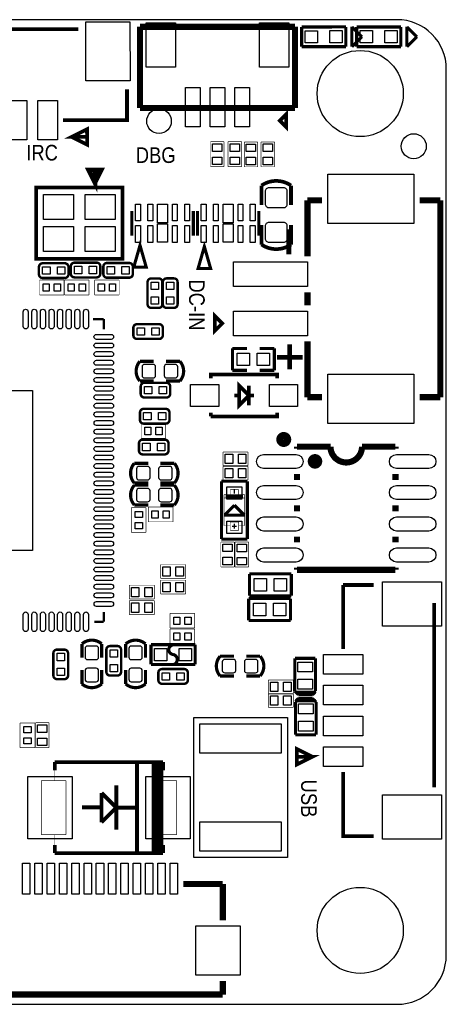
# Model space of a CAD drawing. Extents: x -20.5 to 20.5, y -20 to 20.
# Tile 3 of 3: x 3.2 to 20.5, y -20 to 20. Entities that reach past the tile are written whole.
import ezdxf

# ---------------------------------------------------------------- set-up
doc = ezdxf.new("R2010")
doc.units = 0
for name, color, linetype in [('BG_OUTLINE', 5, 'CONTINUOUS'), ('PG_SILKSCREEN_TOP', 254, 'CONTINUOUS'), ('PIN_TOP', 12, 'CONTINUOUS')]:
    doc.layers.add(name, color=color, linetype=linetype)

msp = doc.modelspace()

# ---------------------------------------------------------------- linework, layer by layer
at = {"layer": 'BG_OUTLINE'}
msp.add_lwpolyline([(20.5, -18), (20.5, 17.9999, 0.41422), (18.5, 19.9999), (-18.4999, 19.9999, 0.41422), (-20.4999, 17.9999), (-20.4999, -18, 0.414213), (-18.4999, -20), (18.5, -20, 0.414213), (20.5, -18)], format="xyb", dxfattribs=at)
at = {"layer": 'PG_SILKSCREEN_TOP'}
for points, const_width in [([(5.5463, 19.6166), (-0.7046, 19.6098)], 0.1524), ([(8.0517, 19.713), (8.0517, 16.4135)], 0.254), ([(14.3512, 19.713), (8.0517, 19.713)], 0.254), ([(14.3512, 19.713), (14.3512, 16.4132)], 0.254), ([(16.4184, 19.7059), (14.6199, 19.7049)], 0.127), ([(14.6199, 19.7049), (14.6204, 18.9022)], 0.127), ([(16.4189, 18.9032), (16.4184, 19.7059)], 0.127), ([(17.0688, 19.3049), (16.6621, 19.711)], 0.127), ([(16.6621, 19.711), (16.6627, 18.8983)], 0.127), ([(16.8554, 19.7053), (16.8554, 18.9027)], 0.127), ([(18.6538, 19.7053), (16.8554, 19.7053)], 0.127), ([(18.6538, 18.9027), (18.6538, 19.7053)], 0.127), ([(19.304, 19.304), (18.8976, 19.7104)], 0.127), ([(18.8976, 19.7104), (18.8976, 18.8976)], 0.127), ([(16.6627, 18.8983), (17.0688, 19.3049)], 0.127), ([(18.8976, 18.8976), (19.304, 19.304)], 0.127), ([(14.6204, 18.9022), (16.4189, 18.9032)], 0.127), ([(16.8554, 18.9027), (18.6538, 18.9027)], 0.127), ([(4.9255, 15.9151), (7.5239, 15.9179), (7.5225, 17.1676)], 0.1524), ([(14.3512, 16.4132), (8.0517, 16.4135)], 0.254), ([(13.991, 16.1511), (13.991, 15.6434), (13.737, 15.8974), (13.991, 16.1511)], 0.1524), ([(5.2754, 15.2393), (5.9006, 14.9276), (5.8999, 15.5524), (5.2754, 15.2393), (5.9002, 15.24)], 0.1524), ([(10.9173, 15.043), (11.4659, 15.043)], 0.0254), ([(10.9173, 14.0295), (10.9173, 15.043)], 0.0254), ([(11.4659, 15.043), (11.4659, 14.0295)], 0.0254), ([(11.6301, 15.042), (12.1787, 15.042)], 0.0254), ([(11.6301, 14.0285), (11.6301, 15.042)], 0.0254), ([(12.1787, 15.042), (12.1787, 14.0285)], 0.0254), ([(12.2877, 15.0356), (12.8363, 15.0356)], 0.0254), ([(12.2877, 14.0221), (12.2877, 15.0356)], 0.0254), ([(12.8363, 15.0356), (12.8363, 14.0221)], 0.0254), ([(12.9751, 15.0366), (13.5237, 15.0366)], 0.0254), ([(12.9751, 14.0231), (12.9751, 15.0366)], 0.0254), ([(13.5237, 15.0366), (13.5237, 14.0231)], 0.0254), ([(11.4659, 14.0295), (10.9173, 14.0295)], 0.0254), ([(12.1787, 14.0285), (11.6301, 14.0285)], 0.0254), ([(12.8363, 14.0221), (12.2877, 14.0221)], 0.0254), ([(13.5237, 14.0231), (12.9751, 14.0231)], 0.0254), ([(6.2201, 13.3906), (6.4716, 13.891), (5.9712, 13.891), (6.2201, 13.3906), (6.2201, 13.7894)], 0.2007), ([(5.2359, 10.2855), (3.8363, 10.2855), (3.8363, 13.1861), (7.3365, 13.1861), (7.3365, 10.2855), (5.2359, 10.2855)], 0.1524), ([(12.9896, 13.2639), (12.9896, 12.4663)], 0.1499), ([(14.8565, 12.6619), (14.8565, 10.3911)], 0.254), ([(14.8565, 12.6619), (15.4483, 12.6619)], 0.254), ([(19.4107, 12.6619), (20.2565, 12.6619)], 0.254), ([(20.2565, 12.6619), (20.2565, 4.6609)], 0.254), ([(7.7181, 12.2316), (7.7181, 11.2308)], 0.127), ([(10.2175, 12.2316), (10.2175, 11.2308)], 0.127), ([(10.3851, 12.2316), (10.3851, 11.2308)], 0.127), ([(12.8845, 12.2316), (12.8845, 11.2308)], 0.127), ([(12.9896, 10.8661), (12.9896, 11.6637)], 0.1499), ([(14.1, 11.48), (14.1, 10.47)], 0.2), ([(8.0518, 10.8331), (7.7978, 9.9441), (8.3058, 9.9441), (8.0518, 10.8331)], 0.127), ([(10.668, 10.7823), (10.414, 9.8933), (10.922, 9.8933), (10.668, 10.7823)], 0.127), ([(3.9684, 8.8201), (3.9684, 9.4191)], 0.0254), ([(3.9684, 9.4191), (4.9692, 9.4191)], 0.0254), ([(4.9692, 9.4191), (4.9692, 8.8201)], 0.0254), ([(4.9844, 9.4193), (5.9852, 9.4193)], 0.0254), ([(4.9844, 8.8199), (4.9844, 9.4193)], 0.0254), ([(5.9852, 9.4193), (5.9852, 8.8199)], 0.0254), ([(6.2042, 8.8205), (6.2042, 9.4199)], 0.0254), ([(6.2042, 9.4199), (7.205, 9.4199)], 0.0254), ([(7.205, 9.4199), (7.205, 8.8205)], 0.0254), ([(4.9692, 8.8201), (3.9684, 8.8201)], 0.0254), ([(5.9852, 8.8199), (4.9844, 8.8199)], 0.0254), ([(7.205, 8.8205), (6.2042, 8.8205)], 0.0254), ([(14.8565, 8.9306), (14.8565, 8.3922)], 0.254), ([(11.3919, 7.6606), (11.0922, 7.9604), (11.0922, 7.3609), (11.3919, 7.6606)], 0.1499), ([(6.5808, 7.8382), (6.1439, 7.8382)], 0.0991), ([(6.5808, 7.4191), (6.5808, 7.8382)], 0.0991), ([(14.135, 6.8047), (14.135, 5.7947)], 0.2), ([(14.8565, 6.9291), (14.8565, 4.6609)], 0.254), ([(11.8091, 6.6445), (12.406, 6.6445)], 0.127), ([(11.8091, 5.7555), (11.8091, 6.6445)], 0.127), ([(12.9089, 6.6445), (13.5109, 6.6445)], 0.127), ([(13.5109, 6.6445), (13.5109, 5.7555)], 0.127), ([(13.615, 6.2847), (14.665, 6.2847)], 0.2), ([(13.63, 5.43), (13.63, 5.5799), (10.93, 5.5799), (10.93, 5.43)], 0.1501), ([(12.406, 5.7555), (11.8091, 5.7555)], 0.127), ([(13.5109, 5.7555), (12.914, 5.7555)], 0.127), ([(8.0472, 5.3187), (8.6111, 5.3187)], 0.1295), ([(9.6728, 5.3187), (9.1089, 5.3187)], 0.1295), ([(12.4799, 4.73), (12.0801, 5.1301), (12.0801, 4.33), (12.4799, 4.73)], 0.1501), ([(12.4799, 5.1301), (12.4799, 4.33)], 0.1501), ([(11.8799, 4.73), (12.0801, 4.73)], 0.1501), ([(12.4799, 4.73), (12.68, 4.73)], 0.1501), ([(14.8565, 4.6609), (15.4483, 4.6609)], 0.254), ([(19.4107, 4.6609), (20.2565, 4.6609)], 0.254), ([(10.93, 3.8801), (13.63, 3.8801), (13.63, 4.03)], 0.1501), ([(10.93, 4.03), (10.93, 3.8801)], 0.1501), ([(8.0996, 2.9903), (8.0996, 3.5897)], 0.0254), ([(8.0996, 3.5897), (9.1004, 3.5897)], 0.0254), ([(9.1004, 3.5897), (9.1004, 2.9903)], 0.0254), ([(9.1004, 2.9903), (8.0996, 2.9903)], 0.0254), ([(11.43, 2.4333), (12.4435, 2.4333)], 0.0254), ([(11.43, 1.8847), (11.43, 2.4333)], 0.0254), ([(12.4435, 2.4333), (12.4435, 1.8847)], 0.0254), ([(14.4338, 2.6525), (14.4338, 2.5725)], 0.2499), ([(14.4338, 2.6525), (15.7937, 2.6525)], 0.2499), ([(17.0739, 2.6525), (18.4338, 2.6525)], 0.2499), ([(18.4338, 2.6525), (18.4338, 2.5725)], 0.2499), ([(12.4435, 1.8847), (11.43, 1.8847)], 0.0254), ([(11.43, 1.8542), (12.446, 1.8542)], 0.0254), ([(11.43, 1.2954), (11.43, 1.8542)], 0.0254), ([(12.446, 1.8542), (12.446, 1.2954)], 0.0254), ([(14.4338, 1.5423), (14.4338, 1.3025)], 0.2499), ([(18.4338, 1.5423), (18.4338, 1.3025)], 0.2499), ([(7.8216, 1.1745), (8.3855, 1.1745)], 0.1295), ([(9.4472, 1.1745), (8.8833, 1.1745)], 0.1295), ([(12.4129, 1.2522), (11.3614, 1.2522)], 0.127), ([(11.3614, 1.2522), (11.3614, -1.0999)], 0.127), ([(12.446, 1.2954), (11.43, 1.2954)], 0.0254), ([(12.4129, -1.0999), (12.4129, 1.2522)], 0.127), ([(11.717, 0.5613), (11.717, 0.9017)], 0.0254), ([(11.717, 0.9017), (12.0573, 0.9017)], 0.0254), ([(11.8872, 0.7391), (11.8872, 0.9372)], 0.0508), ([(12.0573, 0.9017), (12.0573, 0.5613)], 0.0254), ([(11.463, 0.5689), (11.463, 0.701)], 0.0254), ([(11.463, 0.701), (12.3113, 0.701)], 0.0254), ([(11.463, -0.5487), (11.463, 0.701)], 0.0254), ([(11.463, 0.701), (11.717, 0.701)], 0.0254), ([(12.3113, 0.5689), (11.463, 0.5689)], 0.0254), ([(11.5316, 0.635), (12.2428, 0.635)], 0.127), ([(12.0573, 0.5613), (11.717, 0.5613)], 0.0254), ([(12.3113, 0.701), (12.0573, 0.701)], 0.0254), ([(12.3113, 0.701), (12.3113, 0.5689)], 0.0254), ([(12.3113, -0.5487), (12.3113, 0.701)], 0.0254), ([(7.6997, -0.8296), (7.6997, 0.1714)], 0.0254), ([(7.6997, 0.1714), (8.2991, 0.1714)], 0.0254), ([(7.8216, 0.2855), (8.3855, 0.2855)], 0.1295), ([(8.2991, 0.1714), (8.2991, -0.8296)], 0.0254), ([(8.388, 0.1989), (9.3888, 0.1989)], 0.0254), ([(8.388, -0.4001), (8.388, 0.1989)], 0.0254), ([(9.4472, 0.2855), (8.8831, 0.2855)], 0.1295), ([(9.3888, 0.1989), (9.3888, -0.4001)], 0.0254), ([(11.8872, 0.2768), (11.4858, -0.1245)], 0.127), ([(12.2885, -0.1245), (11.8872, 0.2768)], 0.127), ([(14.4338, 0.2723), (14.4338, 0.0325)], 0.2499), ([(18.4338, 0.2723), (18.4338, 0.0325)], 0.2499), ([(9.3888, -0.4001), (8.388, -0.4001)], 0.0254), ([(11.4858, -0.1245), (12.2885, -0.1245)], 0.127), ([(11.717, -0.7493), (11.717, -0.409)], 0.0254), ([(11.717, -0.409), (12.0573, -0.409)], 0.0254), ([(12.0573, -0.409), (12.0573, -0.7493)], 0.0254), ([(11.717, -0.5487), (11.463, -0.5487)], 0.0254), ([(12.0573, -0.7493), (11.717, -0.7493)], 0.0254), ([(11.7881, -0.5792), (11.9862, -0.5792)], 0.0508), ([(11.8872, -0.6782), (11.8872, -0.4776)], 0.0508), ([(12.0573, -0.5487), (12.3113, -0.5487)], 0.0254), ([(8.2991, -0.8296), (7.6997, -0.8296)], 0.0254), ([(11.3614, -1.0999), (12.4129, -1.0999)], 0.127), ([(14.4338, -0.9977), (14.4338, -1.2375)], 0.2499), ([(18.4338, -0.9977), (18.4338, -1.2375)], 0.2499), ([(11.3375, -2.2298), (11.3375, -1.2164)], 0.0254), ([(11.3375, -1.2164), (11.8861, -1.2164)], 0.0254), ([(11.8861, -1.2164), (11.8861, -2.2298)], 0.0254), ([(11.9157, -1.222), (12.4643, -1.222)], 0.0254), ([(11.9157, -2.2355), (11.9157, -1.222)], 0.0254), ([(12.4643, -1.222), (12.4643, -2.2355)], 0.0254), ([(8.89, -2.1336), (9.906, -2.1336)], 0.0254), ([(8.89, -2.6924), (8.89, -2.1336)], 0.0254), ([(9.906, -2.1336), (9.906, -2.6924)], 0.0254), ([(11.8861, -2.2298), (11.3375, -2.2298)], 0.0254), ([(12.4643, -2.2355), (11.9157, -2.2355)], 0.0254), ([(14.4338, -2.2677), (14.4338, -2.3477)], 0.2499), ([(14.4338, -2.3477), (18.4338, -2.3477)], 0.2499), ([(18.4338, -2.2677), (18.4338, -2.3477)], 0.2499), ([(9.906, -2.6924), (8.89, -2.6924)], 0.0254), ([(8.89, -2.7686), (9.906, -2.7686)], 0.0254), ([(8.89, -3.3274), (8.89, -2.7686)], 0.0254), ([(9.906, -2.7686), (9.906, -3.3274)], 0.0254), ([(14.2009, -2.5155), (12.4991, -2.5155)], 0.127), ([(12.4991, -2.5155), (12.4991, -3.4045)], 0.127), ([(14.2009, -3.4045), (14.2009, -2.5155)], 0.127), ([(7.62, -2.9718), (8.636, -2.9718)], 0.0254), ([(7.62, -3.5306), (7.62, -2.9718)], 0.0254), ([(8.636, -2.9718), (8.636, -3.5306)], 0.0254), ([(17.553, -2.9668), (16.3033, -2.9668)], 0.1524), ([(16.3033, -2.9668), (16.3033, -5.5652)], 0.1524), ([(8.636, -3.5306), (7.62, -3.5306)], 0.0254), ([(7.62, -3.6068), (8.636, -3.6068)], 0.0254), ([(7.62, -4.1656), (7.62, -3.6068)], 0.0254), ([(8.636, -3.6068), (8.636, -4.1656)], 0.0254), ([(9.906, -3.3274), (8.89, -3.3274)], 0.0254), ([(12.4691, -3.5155), (12.4691, -4.4045)], 0.127), ([(14.1709, -3.5155), (12.4691, -3.5155)], 0.127), ([(12.4991, -3.4045), (14.2009, -3.4045)], 0.127), ([(14.1709, -4.4045), (14.1709, -3.5155)], 0.127), ([(20.0041, -11.1913), (20.0041, -3.6906)], 0.1524), ([(6.5808, -4.4605), (6.5808, -4.0617)], 0.0991), ([(8.636, -4.1656), (7.62, -4.1656)], 0.0254), ([(9.277, -4.7183), (9.277, -4.1189)], 0.0254), ([(9.277, -4.1189), (10.2778, -4.1189)], 0.0254), ([(10.2778, -4.1189), (10.2778, -4.7183)], 0.0254), ([(12.4691, -4.4045), (14.1709, -4.4045)], 0.127), ([(6.1922, -4.4605), (6.5808, -4.4605)], 0.0991), ([(10.2778, -4.7183), (9.277, -4.7183)], 0.0254), ([(9.277, -5.3533), (9.277, -4.7539)], 0.0254), ([(9.277, -4.7539), (10.2778, -4.7539)], 0.0254), ([(10.2778, -4.7539), (10.2778, -5.3533)], 0.0254), ([(5.6931, -5.3584), (5.6931, -5.9223)], 0.1295), ([(7.4711, -5.3584), (7.4711, -5.9223)], 0.1295), ([(10.2956, -5.3889), (8.4972, -5.3889)], 0.127), ([(8.4972, -5.3889), (8.4972, -6.1915)], 0.127), ([(10.2778, -5.3533), (9.277, -5.3533)], 0.0254), ([(10.2956, -6.1915), (10.2956, -5.3889)], 0.127), ([(14.3445, -7.2771), (14.3445, -5.9462)], 0.127), ([(14.3445, -5.9462), (15.1827, -5.9462)], 0.127), ([(14.3394, -7.3228), (14.3394, -5.9716)], 0.0254), ([(14.3394, -5.9716), (15.1878, -5.9716)], 0.0254), ([(15.1827, -5.9462), (15.1827, -7.2771)], 0.127), ([(15.1878, -5.9716), (15.1878, -7.3228)], 0.0254), ([(5.6931, -6.984), (5.6931, -6.4201)], 0.1295), ([(7.4711, -6.984), (7.4711, -6.4201)], 0.1295), ([(8.4972, -6.1915), (10.2956, -6.1915)], 0.127), ([(11.3072, -6.6613), (11.8711, -6.6613)], 0.1295), ([(12.9328, -6.6613), (12.3689, -6.6613)], 0.1295), ([(13.2675, -6.8301), (14.281, -6.8301)], 0.0254), ([(13.2675, -7.3787), (13.2675, -6.8301)], 0.0254), ([(14.281, -6.8301), (14.281, -7.3787)], 0.0254), ([(14.281, -7.3787), (13.2675, -7.3787)], 0.0254), ([(13.2675, -7.3889), (14.281, -7.3889)], 0.0254), ([(13.2675, -7.9375), (13.2675, -7.3889)], 0.0254), ([(14.281, -7.3889), (14.281, -7.9375)], 0.0254), ([(14.4842, -7.4168), (14.3445, -7.2771)], 0.127), ([(14.3699, -7.7191), (14.5096, -7.5794)], 0.127), ([(15.1395, -7.3228), (14.3877, -7.3228)], 0.127), ([(14.3877, -7.3228), (15.1649, -7.3228)], 0.127), ([(14.4893, -7.4219), (14.3877, -7.3228)], 0.127), ([(14.3877, -7.6734), (14.4893, -7.5743)], 0.127), ([(15.1878, -7.3228), (14.3394, -7.3228)], 0.0254), ([(15.043, -7.4168), (14.4842, -7.4168)], 0.127), ([(15.0633, -7.4219), (14.4893, -7.4219)], 0.127), ([(14.4893, -7.5743), (15.0633, -7.5743)], 0.127), ([(14.5096, -7.5794), (15.0684, -7.5794)], 0.127), ([(15.1827, -7.2771), (15.043, -7.4168)], 0.127), ([(15.1649, -7.3228), (15.0633, -7.4219)], 0.127), ([(15.0633, -7.5743), (15.1649, -7.6734)], 0.127), ([(15.0684, -7.5794), (15.2081, -7.7191)], 0.127), ([(15.1827, -7.2771), (15.1395, -7.3228)], 0.127), ([(14.281, -7.9375), (13.2675, -7.9375)], 0.0254), ([(14.3699, -7.7191), (14.4131, -7.6734)], 0.127), ([(14.3699, -9.05), (14.3699, -7.7191)], 0.127), ([(15.1649, -7.6734), (14.3877, -7.6734)], 0.127), ([(14.4131, -7.6734), (15.1649, -7.6734)], 0.127), ([(14.3648, -7.6734), (15.2132, -7.6734)], 0.0254), ([(14.3648, -9.0246), (14.3648, -7.6734)], 0.0254), ([(15.2081, -7.7191), (15.2081, -9.05)], 0.127), ([(15.2132, -7.6734), (15.2132, -9.0246)], 0.0254), ([(3.1803, -9.5704), (3.1803, -8.5696)], 0.0254), ([(3.1803, -8.5696), (3.7797, -8.5696)], 0.0254), ([(3.7797, -8.5696), (3.7797, -9.5704)], 0.0254), ([(3.8057, -8.562), (4.3543, -8.562)], 0.0254), ([(3.8057, -9.5755), (3.8057, -8.562)], 0.0254), ([(4.3543, -8.562), (4.3543, -9.5755)], 0.0254), ([(15.2081, -9.05), (14.3699, -9.05)], 0.127), ([(15.2132, -9.0246), (14.3648, -9.0246)], 0.0254), ([(3.7797, -9.5704), (3.1803, -9.5704)], 0.0254), ([(4.3543, -9.5755), (3.8057, -9.5755)], 0.0254), ([(15.0536, -9.9416), (14.4288, -9.6292), (14.4288, -10.254), (15.0536, -9.9416), (14.4288, -9.9416)], 0.1524), ([(4.5904, -10.1608), (8.9896, -10.1608)], 0.1549), ([(4.5904, -10.1608), (4.5904, -10.4962)], 0.1549), ([(4.5904, -10.1608), (8.9896, -10.1608)], 0.0254), ([(4.5904, -10.9102), (4.5904, -10.1608)], 0.0254), ([(7.933, -10.1558), (7.933, -13.8642)], 0.1549), ([(8.5401, -10.1609), (8.9896, -10.1608)], 0.0254), ([(8.5401, -13.8591), (8.5401, -10.1609)], 0.0254), ([(8.7662, -10.2344), (8.6137, -10.2345)], 0.1549), ([(8.6137, -10.2345), (8.6137, -13.7855)], 0.1549), ([(8.6137, -10.2345), (8.916, -10.2345)], 0.1549), ([(8.7661, -13.7855), (8.7662, -10.2344)], 0.1549), ([(8.916, -10.2345), (8.916, -13.7855)], 0.1549), ([(8.9896, -10.1608), (8.9896, -10.4962)], 0.1549), ([(8.9896, -10.1608), (8.9896, -10.9102)], 0.0254), ([(8.9896, -10.1608), (8.9896, -13.8592)], 0.0254), ([(16.3033, -10.5664), (16.3033, -13.1648), (17.553, -13.1648)], 0.1524), ([(4.0392, -10.9102), (5.0399, -10.9102)], 0.0254), ([(4.0392, -13.1098), (4.0392, -10.9102)], 0.0254), ([(5.0399, -10.9102), (5.0399, -13.1098)], 0.0254), ([(7.0897, -11.1108), (7.0897, -12.9092)], 0.1549), ([(8.5401, -10.9102), (9.5408, -10.9102)], 0.0254), ([(8.5401, -13.1098), (8.5401, -10.9102)], 0.0254), ([(9.5408, -10.9102), (9.5408, -13.1098)], 0.0254), ([(6.4903, -11.4106), (6.4903, -12.6094)], 0.1549), ([(6.4903, -11.4106), (7.0897, -12.01)], 0.1549), ([(5.6902, -11.9998), (6.4903, -11.9998)], 0.1549), ([(6.4903, -12.6094), (7.0897, -12.01)], 0.1549), ([(7.0897, -12.01), (7.8898, -12.01)], 0.1549), ([(5.0399, -13.1098), (4.0392, -13.1098)], 0.0254), ([(4.5904, -13.1098), (4.5904, -13.8592)], 0.0254), ([(9.5408, -13.1098), (8.5401, -13.1098)], 0.0254), ([(8.9896, -13.8592), (8.9896, -13.1098)], 0.0254), ([(4.5904, -13.8592), (4.5904, -13.5238)], 0.1549), ([(8.9896, -13.8592), (8.9896, -13.5238)], 0.1549), ([(8.9896, -13.8592), (4.5904, -13.8592)], 0.1549), ([(4.5904, -13.8592), (8.9896, -13.8592)], 0.0254), ([(8.9896, -13.8592), (8.5401, -13.8591)], 0.0254), ([(8.6137, -13.7855), (8.789, -13.7855)], 0.1549), ([(8.916, -13.7855), (8.7661, -13.7855)], 0.1549), ([(9.818, -15.112), (11.4182, -15.112)], 0.254), ([(11.4182, -16.5852), (11.4182, -15.112)], 0.254), ([(11.4182, -19.6053), (11.4182, -19.0465)], 0.254), ([(-12.0818, -19.6053), (11.4182, -19.6053)], 0.254)]:
    msp.add_lwpolyline(points, dxfattribs=dict(at, const_width=const_width))
for points, const_width in [([(14.1884, 12.4663), (14.1884, 13.2639, 0.312043), (12.9896, 13.2639)], 0.1499), ([(14.1884, 11.6637), (14.1884, 10.8661, -0.312047), (12.9896, 10.8661)], 0.1499), ([(4.0954, 9.5057), (4.9946, 9.5057, 0.414538), (5.1444, 9.6555), (5.1444, 9.9553, 0.41465), (4.9946, 10.1051), (4.0954, 10.1051, 0.414671), (3.9456, 9.9553), (3.9456, 9.6555, 0.414559), (4.0954, 9.5057)], 0.0991), ([(5.3908, 9.5311), (6.29, 9.5311, 0.414507), (6.4398, 9.6809), (6.4398, 9.9807, 0.414618), (6.29, 10.1305), (5.3908, 10.1305, 0.414702), (5.241, 9.9807), (5.241, 9.6809, 0.414564), (5.3908, 9.5311)], 0.0991), ([(6.7124, 9.5183), (7.6116, 9.5183, 0.414604), (7.7614, 9.6681), (7.7614, 9.9679, 0.414604), (7.6116, 10.1177), (6.7124, 10.1177, 0.414604), (6.5626, 9.9679), (6.5626, 9.6681, 0.414604), (6.7124, 9.5183)], 0.0991), ([(8.9597, 8.4404), (8.9597, 9.3396, 0.414604), (8.8099, 9.4894), (8.5101, 9.4894, 0.414604), (8.3603, 9.3396), (8.3603, 8.4404, 0.414604), (8.5101, 8.2906), (8.8099, 8.2906, 0.414604), (8.9597, 8.4404)], 0.0991), ([(9.5809, 8.4418), (9.5809, 9.341, 0.414533), (9.4311, 9.4908), (9.1313, 9.4908, 0.41467), (8.9815, 9.341), (8.9815, 8.4418, 0.414623), (9.1313, 8.292), (9.4311, 8.292, 0.414539), (9.5809, 8.4418)], 0.0991), ([(7.9304, 7.0303), (8.8296, 7.0303, 0.414566), (8.9794, 7.1801), (8.9794, 7.4799, 0.414695), (8.8296, 7.6297), (7.9304, 7.6297, 0.414617), (7.7806, 7.4799), (7.7806, 7.1801, 0.414514), (7.9304, 7.0303)], 0.0991), ([(8.6111, 6.1213), (8.0472, 6.1213, 0.378837), (8.0472, 5.3187)], 0.1295), ([(9.1089, 6.1213), (9.6728, 6.1213, -0.378817), (9.6728, 5.3187)], 0.1295), ([(8.2304, 4.6503), (9.1296, 4.6503, 0.414615), (9.2794, 4.8001), (9.2794, 5.0999, 0.41464), (9.1296, 5.2497), (8.2304, 5.2497, 0.41462), (8.0806, 5.0999), (8.0806, 4.8001, 0.414562), (8.2304, 4.6503)], 0.0991), ([(8.2004, 3.5903), (9.0996, 3.5903, 0.414617), (9.2494, 3.7401), (9.2494, 4.0399, 0.414815), (9.0996, 4.1897), (8.2004, 4.1897, 0.414591), (8.0506, 4.0399), (8.0506, 3.7401, 0.414494), (8.2004, 3.5903)], 0.0991), ([(14.0477, 2.9464, 0.999844), (13.7399, 2.9464, 1.000156), (14.0477, 2.9464)], 0.3), ([(8.1604, 2.3403), (9.0596, 2.3403, 0.414662), (9.2094, 2.4901), (9.2094, 2.7899, 0.414659), (9.0596, 2.9397), (8.1604, 2.9397, 0.414547), (8.0106, 2.7899), (8.0106, 2.4901, 0.41455), (8.1604, 2.3403)], 0.0991), ([(15.7937, 2.6525, 1.000797), (17.0739, 2.6525)], 0.2499), ([(8.3855, 1.9771), (7.8216, 1.9771, 0.378821), (7.8216, 1.1745)], 0.1295), ([(8.8833, 1.9771), (9.4472, 1.9771, -0.37884), (9.4472, 1.1745)], 0.1295), ([(15.3089, 2.0574, 0.999835), (15.0187, 2.0574, 1.000165), (15.3089, 2.0574)], 0.3), ([(8.3855, 1.0884), (7.8216, 1.0884, 0.379014), (7.8216, 0.2855)], 0.1295), ([(8.8831, 1.0884), (9.4472, 1.0884, -0.37887), (9.4472, 0.2855)], 0.1295), ([(6.4957, -5.9223), (6.4957, -5.3584, 0.378844), (5.6931, -5.3584)], 0.1295), ([(8.2737, -5.9223), (8.2737, -5.3584, 0.378858), (7.4711, -5.3584)], 0.1295), ([(4.5303, -5.7404), (4.5303, -6.6396, 0.414567), (4.6801, -6.7894), (4.9799, -6.7894, 0.414667), (5.1297, -6.6396), (5.1297, -5.7404, 0.414641), (4.9799, -5.5906), (4.6801, -5.5906, 0.414542), (4.5303, -5.7404)], 0.0991), ([(6.6837, -5.5946), (6.6837, -6.4938, 0.41446), (6.8335, -6.6434), (7.1333, -6.6434, 0.414472), (7.2831, -6.4938), (7.2831, -5.5946, 0.414644), (7.1333, -5.4448), (6.8335, -5.4448, 0.414632), (6.6837, -5.5946)], 0.0991), ([(9.4066, -5.399, 0.922643), (9.3964, -5.7877)], 0.127), ([(9.3964, -5.7877, -0.826394), (9.3964, -6.2017)], 0.127), ([(11.8711, -5.8587), (11.3072, -5.8587, 0.378843), (11.3072, -6.6613)], 0.1295), ([(12.3689, -5.8587), (12.9328, -5.8587, -0.378818), (12.9328, -6.6613)], 0.1295), ([(6.4957, -6.4201), (6.4957, -6.984, -0.378817), (5.6931, -6.984)], 0.1295), ([(8.2737, -6.4201), (8.2737, -6.984, -0.378801), (7.4711, -6.984)], 0.1295), ([(9.846, -6.3795), (8.9468, -6.3795, 0.414583), (8.797, -6.5293), (8.797, -6.8291, 0.414726), (8.9468, -6.9789), (9.846, -6.9789, 0.414469), (9.9956, -6.8291), (9.9958, -6.5293, 0.414483), (9.846, -6.3795)], 0.0991)]:
    msp.add_lwpolyline(points, format="xyb", dxfattribs=dict(at, const_width=const_width))
msp.add_lwpolyline([(10.235, -8.3452), (14.045, -8.3452), (14.045, -14.0348), (10.235, -14.0348), (10.235, -8.3452)], dxfattribs=at)
at = {"layer": 'PIN_TOP'}
for points in [[(7.64535, 19.91732), (7.64795, 17.51703), (5.84705, 17.51508), (5.84445, 19.91538)], [(9.49985, 19.87685), (9.49985, 18.07595), (8.30095, 18.07595), (8.30095, 19.87685)], [(14.10225, 19.87685), (14.10225, 18.07595), (12.90335, 18.07595), (12.90335, 19.87685)], [(14.76895, 19.05335), (14.76865, 19.55375), (15.26905, 19.55405), (15.26935, 19.05365)], [(15.76975, 19.05395), (15.76945, 19.55435), (16.26985, 19.55465), (16.27015, 19.05425)], [(17.004, 19.0538), (17.004, 19.5542), (17.5044, 19.5542), (17.5044, 19.0538)], [(18.0048, 19.0538), (18.0048, 19.5542), (18.5052, 19.5542), (18.5052, 19.0538)], [(10.5005, 17.2517), (10.5005, 15.6515), (9.9011, 15.6515), (9.9011, 17.2517)], [(11.5013, 17.2517), (11.5013, 15.6515), (10.9019, 15.6515), (10.9019, 17.2517)], [(12.5021, 17.2517), (12.5021, 15.6515), (11.9027, 15.6515), (11.9027, 17.2517)], [(3.44758, 16.71363), (3.44932, 15.11343), (2.64922, 15.11257), (2.64748, 16.71277)], [(4.69978, 16.71503), (4.70152, 15.11483), (3.90142, 15.11397), (3.89968, 16.71417)], [(11.3821, 14.6518), (11.0011, 14.6518), (11.0011, 14.9566), (11.3821, 14.9566)], [(12.0949, 14.6508), (11.7139, 14.6508), (11.7139, 14.9556), (12.0949, 14.9556)], [(12.7525, 14.6444), (12.3715, 14.6444), (12.3715, 14.9492), (12.7525, 14.9492)], [(13.4399, 14.6454), (13.0589, 14.6454), (13.0589, 14.9502), (13.4399, 14.9502)], [(11.3821, 14.1134), (11.0011, 14.1134), (11.0011, 14.4182), (11.3821, 14.4182)], [(12.0949, 14.1124), (11.7139, 14.1124), (11.7139, 14.4172), (12.0949, 14.4172)], [(12.7525, 14.106), (12.3715, 14.106), (12.3715, 14.4108), (12.7525, 14.4108)], [(13.4399, 14.107), (13.0589, 14.107), (13.0589, 14.4118), (13.4399, 14.4118)], [(15.6794, 11.7259), (15.6794, 13.7249), (19.1795, 13.7249), (19.1795, 11.7259)], [(5.3451, 12.894), (5.3451, 11.878), (4.1259, 11.878), (4.1259, 12.894)], [(7.0469, 12.894), (7.0469, 11.878), (5.8277, 11.878), (5.8277, 12.894)], [(7.8666, 11.8277), (7.8666, 12.5084), (8.0673, 12.5084), (8.0673, 11.8277)], [(8.367, 11.8277), (8.367, 12.5084), (8.5677, 12.5084), (8.5677, 11.8277)], [(8.7671, 11.7527), (8.7671, 12.502), (9.1684, 12.502), (9.1684, 11.7527)], [(9.3678, 11.8277), (9.3678, 12.5084), (9.5685, 12.5084), (9.5685, 11.8277)], [(9.8682, 11.8277), (9.8682, 12.5084), (10.0689, 12.5084), (10.0689, 11.8277)], [(10.5336, 11.8277), (10.5336, 12.5084), (10.7343, 12.5084), (10.7343, 11.8277)], [(11.034, 11.8277), (11.034, 12.5084), (11.2347, 12.5084), (11.2347, 11.8277)], [(11.4341, 11.7527), (11.4341, 12.502), (11.8354, 12.502), (11.8354, 11.7527)], [(12.0348, 11.8277), (12.0348, 12.5084), (12.2355, 12.5084), (12.2355, 11.8277)], [(12.5352, 11.8277), (12.5352, 12.5084), (12.7359, 12.5084), (12.7359, 11.8277)], [(7.8666, 10.9539), (7.8666, 11.6346), (8.0673, 11.6346), (8.0673, 10.9539)], [(8.367, 10.9539), (8.367, 11.6346), (8.5677, 11.6346), (8.5677, 10.9539)], [(8.7671, 10.9603), (8.7671, 11.7096), (9.1684, 11.7096), (9.1684, 10.9603)], [(9.3678, 10.9539), (9.3678, 11.6346), (9.5685, 11.6346), (9.5685, 10.9539)], [(9.8682, 10.9539), (9.8682, 11.6346), (10.0689, 11.6346), (10.0689, 10.9539)], [(10.5336, 10.9539), (10.5336, 11.6346), (10.7343, 11.6346), (10.7343, 10.9539)], [(11.034, 10.9539), (11.034, 11.6346), (11.2347, 11.6346), (11.2347, 10.9539)], [(11.4341, 10.9603), (11.4341, 11.7096), (11.8354, 11.7096), (11.8354, 10.9603)], [(12.0348, 10.9539), (12.0348, 11.6346), (12.2355, 11.6346), (12.2355, 10.9539)], [(12.5352, 10.9539), (12.5352, 11.6346), (12.7359, 11.6346), (12.7359, 10.9539)], [(5.3451, 11.5936), (5.3451, 10.5776), (4.1259, 10.5776), (4.1259, 11.5936)], [(7.0469, 11.5936), (7.0469, 10.5776), (5.8277, 10.5776), (5.8277, 11.5936)], [(11.8554, 9.1618), (11.8554, 10.1626), (14.8551, 10.1626), (14.8551, 9.1618)], [(4.0954, 9.6555), (4.0954, 9.9552), (4.3951, 9.9552), (4.3951, 9.6555)], [(4.6948, 9.6555), (4.6948, 9.9552), (4.9945, 9.9552), (4.9945, 9.6555)], [(5.3908, 9.6809), (5.3908, 9.9806), (5.6905, 9.9806), (5.6905, 9.6809)], [(5.9902, 9.6809), (5.9902, 9.9806), (6.2899, 9.9806), (6.2899, 9.6809)], [(6.7124, 9.6681), (6.7124, 9.9678), (7.0121, 9.9678), (7.0121, 9.6681)], [(7.3118, 9.6681), (7.3118, 9.9678), (7.6115, 9.9678), (7.6115, 9.6681)], [(4.36715, 9.26945), (4.36715, 8.96975), (4.11825, 8.96975), (4.11825, 9.26945)], [(4.81935, 9.26945), (4.81935, 8.96975), (4.57045, 8.96975), (4.57045, 9.26945)], [(5.1342, 8.9697), (5.1342, 9.2694), (5.3831, 9.2694), (5.3831, 8.9697)], [(5.5864, 8.9697), (5.5864, 9.2694), (5.8353, 9.2694), (5.8353, 8.9697)], [(6.60295, 9.27005), (6.60295, 8.97035), (6.35405, 8.97035), (6.35405, 9.27005)], [(7.05515, 9.27005), (7.05515, 8.97035), (6.80625, 8.97035), (6.80625, 9.27005)], [(8.80985, 9.03985), (8.51015, 9.03985), (8.51015, 9.33955), (8.80985, 9.33955)], [(9.43105, 9.04125), (9.13135, 9.04125), (9.13135, 9.34095), (9.43105, 9.34095)], [(8.80985, 8.44045), (8.51015, 8.44045), (8.51015, 8.74015), (8.80985, 8.74015)], [(9.43105, 8.44185), (9.13135, 8.44185), (9.13135, 8.74155), (9.43105, 8.74155)], [(11.8554, 7.1602), (11.8554, 8.161), (14.8551, 8.161), (14.8551, 7.1602)], [(7.9304, 7.1801), (7.9304, 7.4798), (8.2301, 7.4798), (8.2301, 7.1801)], [(8.5298, 7.1801), (8.5298, 7.4798), (8.8295, 7.4798), (8.8295, 7.1801)], [(11.9996, 5.946), (11.9996, 6.454), (12.5076, 6.454), (12.5076, 5.946)], [(12.8124, 5.946), (12.8124, 6.454), (13.3204, 6.454), (13.3204, 5.946)], [(15.6794, 3.5979), (15.6794, 5.5969), (19.1795, 5.5969), (19.1795, 3.5979)], [(3.68145, -1.56115), (-2.81845, -1.56115), (-2.81845, 4.93875), (3.68145, 4.93875)], [(8.2304, 4.8001), (8.2304, 5.0998), (8.5301, 5.0998), (8.5301, 4.8001)], [(8.8298, 4.8001), (8.8298, 5.0998), (9.1295, 5.0998), (9.1295, 4.8001)], [(10.1086, 4.2855), (10.1086, 5.1745), (11.2516, 5.1745), (11.2516, 4.2855)], [(13.3084, 4.2855), (13.3084, 5.1745), (14.4514, 5.1745), (14.4514, 4.2855)], [(8.2004, 3.7401), (8.2004, 4.0398), (8.5001, 4.0398), (8.5001, 3.7401)], [(8.7998, 3.7401), (8.7998, 4.0398), (9.0995, 4.0398), (9.0995, 3.7401)], [(8.49835, 3.43985), (8.49835, 3.14015), (8.24945, 3.14015), (8.24945, 3.43985)], [(8.95055, 3.43985), (8.95055, 3.14015), (8.70165, 3.14015), (8.70165, 3.43985)], [(8.1604, 2.4901), (8.1604, 2.7898), (8.4601, 2.7898), (8.4601, 2.4901)], [(8.7598, 2.4901), (8.7598, 2.7898), (9.0595, 2.7898), (9.0595, 2.4901)], [(11.8212, 2.3495), (11.8212, 1.9685), (11.5164, 1.9685), (11.5164, 2.3495)], [(12.3596, 2.3495), (12.3596, 1.9685), (12.0548, 1.9685), (12.0548, 2.3495)], [(11.5164, 1.3843), (11.5164, 1.7653), (11.8212, 1.7653), (11.8212, 1.3843)], [(12.0548, 1.3843), (12.0548, 1.7653), (12.3596, 1.7653), (12.3596, 1.3843)], [(12.1869, 0.527), (11.5875, 0.527), (11.5875, 1.0274), (12.1869, 1.0274)], [(7.84955, 0.02135), (8.14925, 0.02135), (8.14925, -0.22755), (7.84955, -0.22755)], [(8.5378, -0.2505), (8.5378, 0.0492), (8.7867, 0.0492), (8.7867, -0.2505)], [(8.99, -0.2505), (8.99, 0.0492), (9.2389, 0.0492), (9.2389, -0.2505)], [(12.1869, -0.875), (11.5875, -0.875), (11.5875, -0.3746), (12.1869, -0.3746)], [(7.84955, -0.43085), (8.14925, -0.43085), (8.14925, -0.67975), (7.84955, -0.67975)], [(11.4213, -1.3002), (11.8023, -1.3002), (11.8023, -1.605), (11.4213, -1.605)], [(12.3805, -1.6132), (11.9995, -1.6132), (11.9995, -1.3084), (12.3805, -1.3084)], [(11.4213, -1.8386), (11.8023, -1.8386), (11.8023, -2.1434), (11.4213, -2.1434)], [(12.3805, -2.1516), (11.9995, -2.1516), (11.9995, -1.8468), (12.3805, -1.8468)], [(8.9764, -2.6035), (8.9764, -2.2225), (9.2812, -2.2225), (9.2812, -2.6035)], [(9.5148, -2.6035), (9.5148, -2.2225), (9.8196, -2.2225), (9.8196, -2.6035)], [(12.6896, -3.214), (12.6896, -2.706), (13.1976, -2.706), (13.1976, -3.214)], [(13.5024, -3.214), (13.5024, -2.706), (14.0104, -2.706), (14.0104, -3.214)], [(7.7064, -3.4417), (7.7064, -3.0607), (8.0112, -3.0607), (8.0112, -3.4417)], [(8.2448, -3.4417), (8.2448, -3.0607), (8.5496, -3.0607), (8.5496, -3.4417)], [(8.9764, -3.2385), (8.9764, -2.8575), (9.2812, -2.8575), (9.2812, -3.2385)], [(9.5148, -3.2385), (9.5148, -2.8575), (9.8196, -2.8575), (9.8196, -3.2385)], [(20.30255, -4.64185), (17.90225, -4.64185), (17.90225, -2.84095), (20.30255, -2.84095)], [(7.7064, -4.0767), (7.7064, -3.6957), (8.0112, -3.6957), (8.0112, -4.0767)], [(8.2448, -4.0767), (8.2448, -3.6957), (8.5496, -3.6957), (8.5496, -4.0767)], [(13.1676, -3.706), (13.1676, -4.214), (12.6596, -4.214), (12.6596, -3.706)], [(13.9804, -3.706), (13.9804, -4.214), (13.4724, -4.214), (13.4724, -3.706)], [(9.67575, -4.26875), (9.67575, -4.56845), (9.42685, -4.56845), (9.42685, -4.26875)], [(10.12795, -4.26875), (10.12795, -4.56845), (9.87905, -4.56845), (9.87905, -4.26875)], [(9.67575, -4.90375), (9.67575, -5.20345), (9.42685, -5.20345), (9.42685, -4.90375)], [(10.12795, -4.90375), (10.12795, -5.20345), (9.87905, -5.20345), (9.87905, -4.90375)], [(6.83355, -5.59465), (7.13325, -5.59465), (7.13325, -5.89435), (6.83355, -5.89435)], [(9.1462, -5.54), (9.1462, -6.0404), (8.6458, -6.0404), (8.6458, -5.54)], [(10.147, -5.54), (10.147, -6.0404), (9.6466, -6.0404), (9.6466, -5.54)], [(4.68015, -5.74045), (4.97985, -5.74045), (4.97985, -6.04015), (4.68015, -6.04015)], [(17.1034, -6.59005), (15.5032, -6.59005), (15.5032, -5.78995), (17.1034, -5.78995)], [(4.68015, -6.33985), (4.97985, -6.33985), (4.97985, -6.63955), (4.68015, -6.63955)], [(6.83355, -6.19405), (7.13325, -6.19405), (7.13325, -6.49375), (6.83355, -6.49375)], [(14.4639, -6.09605), (15.0633, -6.09605), (15.0633, -6.49735), (14.4639, -6.49735)], [(9.24655, -6.52935), (9.24655, -6.82905), (8.94685, -6.82905), (8.94685, -6.52935)], [(9.84595, -6.52935), (9.84595, -6.82905), (9.54625, -6.82905), (9.54625, -6.52935)], [(14.4639, -6.79705), (15.0633, -6.79705), (15.0633, -7.19835), (14.4639, -7.19835)], [(13.3514, -7.2949), (13.3514, -6.9139), (13.6562, -6.9139), (13.6562, -7.2949)], [(13.8898, -7.2949), (13.8898, -6.9139), (14.1946, -6.9139), (14.1946, -7.2949)], [(17.1034, -7.83975), (15.5032, -7.83975), (15.5032, -7.03965), (17.1034, -7.03965)], [(13.3514, -7.8537), (13.3514, -7.4727), (13.6562, -7.4727), (13.6562, -7.8537)], [(13.8898, -7.8537), (13.8898, -7.4727), (14.1946, -7.4727), (14.1946, -7.8537)], [(15.0887, -8.19915), (14.4893, -8.19915), (14.4893, -7.79785), (15.0887, -7.79785)], [(17.1034, -9.08935), (15.5032, -9.08935), (15.5032, -8.28925), (17.1034, -8.28925)], [(3.33015, -8.71945), (3.62985, -8.71945), (3.62985, -8.96835), (3.33015, -8.96835)], [(4.2705, -8.9532), (3.8895, -8.9532), (3.8895, -8.6484), (4.2705, -8.6484)], [(10.489, -8.5992), (13.791, -8.5992), (13.791, -9.793), (10.489, -9.793)], [(15.0887, -8.90015), (14.4893, -8.90015), (14.4893, -8.49885), (15.0887, -8.49885)], [(3.33015, -9.17165), (3.62985, -9.17165), (3.62985, -9.42055), (3.33015, -9.42055)], [(4.2705, -9.4916), (3.8895, -9.4916), (3.8895, -9.1868), (4.2705, -9.1868)], [(17.1034, -10.34165), (15.5032, -10.34165), (15.5032, -9.54155), (17.1034, -9.54155)], [(3.4892, -13.28), (3.4892, -10.74), (5.2901, -10.74), (5.2901, -13.28)], [(8.2898, -13.28), (8.2898, -10.74), (10.0907, -10.74), (10.0907, -13.28)], [(20.30255, -13.29055), (17.90225, -13.29055), (17.90225, -11.48965), (20.30255, -11.48965)], [(10.489, -12.587), (13.791, -12.587), (13.791, -13.7808), (10.489, -13.7808)], [(3.275, -15.521), (3.275, -14.2713), (3.5747, -14.2713), (3.5747, -15.521)], [(3.7753, -15.521), (3.7753, -14.2713), (4.075, -14.2713), (4.075, -15.521)], [(4.2757, -15.521), (4.2757, -14.2713), (4.5754, -14.2713), (4.5754, -15.521)], [(4.7761, -15.521), (4.7761, -14.2713), (5.0758, -14.2713), (5.0758, -15.521)], [(5.2765, -15.521), (5.2765, -14.2713), (5.5762, -14.2713), (5.5762, -15.521)], [(5.7769, -15.521), (5.7769, -14.2713), (6.0766, -14.2713), (6.0766, -15.521)], [(6.2772, -15.521), (6.2772, -14.2713), (6.5769, -14.2713), (6.5769, -15.521)], [(6.7751, -15.521), (6.7751, -14.2713), (7.0748, -14.2713), (7.0748, -15.521)], [(7.2755, -15.521), (7.2755, -14.2713), (7.5752, -14.2713), (7.5752, -15.521)], [(7.7758, -15.521), (7.7758, -14.2713), (8.0755, -14.2713), (8.0755, -15.521)], [(8.2762, -15.521), (8.2762, -14.2713), (8.5759, -14.2713), (8.5759, -15.521)], [(8.7766, -15.521), (8.7766, -14.2713), (9.0763, -14.2713), (9.0763, -15.521)], [(9.277, -15.521), (9.277, -14.2713), (9.5767, -14.2713), (9.5767, -15.521)], [(10.3247, -18.8166), (10.3247, -16.8176), (12.1256, -16.8176), (12.1256, -18.8166)]]:
    msp.add_lwpolyline(points, close=True, dxfattribs=at)
for points in [[(13.1394, 13.0149), (13.1394, 12.5171, 0.417286), (13.2893, 12.3647), (13.8887, 12.3647, 0.417286), (14.0386, 12.5171), (14.0386, 13.0149, 0.417286), (13.8887, 13.1673), (13.2893, 13.1673, 0.417286)], [(13.1394, 11.6129), (13.1394, 11.1151, 0.417286), (13.2893, 10.9627), (13.8887, 10.9627, 0.417286), (14.0386, 11.1151), (14.0386, 11.6129, 0.417286), (13.8887, 11.7653), (13.2893, 11.7653, 0.417286)], [(3.50615, 8.1378), (3.50615, 7.5384, -1), (3.30545, 7.5384), (3.30545, 8.1378, -1)], [(3.85675, 8.1378), (3.85675, 7.5384, -1), (3.65605, 7.5384), (3.65605, 8.1378, -1)], [(4.20725, 8.1378), (4.20725, 7.5384, -1), (4.00655, 7.5384), (4.00655, 8.1378, -1)], [(4.55775, 8.1378), (4.55775, 7.5384, -1), (4.35705, 7.5384), (4.35705, 8.1378, -1)], [(4.90575, 8.1378), (4.90575, 7.5384, -1), (4.70505, 7.5384), (4.70505, 8.1378, -1)], [(5.25625, 8.1378), (5.25625, 7.5384, -1), (5.05555, 7.5384), (5.05555, 8.1378, -1)], [(5.60675, 8.1378), (5.60675, 7.5384, -1), (5.40605, 7.5384), (5.40605, 8.1378, -1)], [(5.95725, 8.1378), (5.95725, 7.5384, -1), (5.75655, 7.5384), (5.75655, 8.1378, -1)], [(6.2811, 7.21455), (6.8805, 7.21455, -1), (6.8805, 7.01385), (6.2811, 7.01385, -1)], [(6.2811, 6.86405), (6.8805, 6.86405, -1), (6.8805, 6.66335), (6.2811, 6.66335, -1)], [(6.2811, 6.51355), (6.8805, 6.51355, -1), (6.8805, 6.31285), (6.2811, 6.31285, -1)], [(6.2811, 6.16305), (6.8805, 6.16305, -1), (6.8805, 5.96235), (6.2811, 5.96235, -1)], [(6.2811, 5.81505), (6.8805, 5.81505, -1), (6.8805, 5.61435), (6.2811, 5.61435, -1)], [(8.6847, 5.5447), (8.6847, 5.8953, 0.41248), (8.5857, 5.9943), (8.2351, 5.9943, 0.41248), (8.1361, 5.8953), (8.1361, 5.5447, 0.41248), (8.2351, 5.4457), (8.5857, 5.4457, 0.41248)], [(9.5839, 5.5447), (9.5839, 5.8953, 0.41248), (9.4849, 5.9943), (9.1343, 5.9943, 0.41248), (9.0353, 5.8953), (9.0353, 5.5447, 0.41248), (9.1343, 5.4457), (9.4849, 5.4457, 0.41248)], [(6.2811, 5.46455), (6.8805, 5.46455, -1), (6.8805, 5.26385), (6.2811, 5.26385, -1)], [(6.2811, 5.11405), (6.8805, 5.11405, -1), (6.8805, 4.91335), (6.2811, 4.91335, -1)], [(6.2811, 4.76345), (6.8805, 4.76345, -1), (6.8805, 4.56275), (6.2811, 4.56275, -1)], [(6.2811, 4.41555), (6.8805, 4.41555, -1), (6.8805, 4.21485), (6.2811, 4.21485, -1)], [(6.2811, 4.06495), (6.8805, 4.06495, -1), (6.8805, 3.86425), (6.2811, 3.86425, -1)], [(6.2811, 3.71445), (6.8805, 3.71445, -1), (6.8805, 3.51375), (6.2811, 3.51375, -1)], [(6.2811, 3.36395), (6.8805, 3.36395, -1), (6.8805, 3.16325), (6.2811, 3.16325, -1)], [(6.2811, 3.01345), (6.8805, 3.01345, -1), (6.8805, 2.81275), (6.2811, 2.81275, -1)], [(6.2811, 2.66295), (6.8805, 2.66295, -1), (6.8805, 2.46225), (6.2811, 2.46225, -1)], [(6.2811, 2.31495), (6.8805, 2.31495, -1), (6.8805, 2.11425), (6.2811, 2.11425, -1)], [(14.3938, 1.7673), (13.0738, 1.7673, -1), (13.0738, 2.3373), (14.3938, 2.3373, -1)], [(19.7938, 1.7673), (18.4738, 1.7673, -1), (18.4738, 2.3373), (19.7938, 2.3373, -1)], [(6.2811, 1.96445), (6.8805, 1.96445, -1), (6.8805, 1.76375), (6.2811, 1.76375, -1)], [(6.2811, 1.61385), (6.8805, 1.61385, -1), (6.8805, 1.41315), (6.2811, 1.41315, -1)], [(8.4591, 1.4005), (8.4591, 1.7511, 0.41248), (8.3601, 1.8501), (8.0095, 1.8501, 0.41248), (7.9105, 1.7511), (7.9105, 1.4005, 0.41248), (8.0095, 1.3015), (8.3601, 1.3015, 0.41248)], [(9.3583, 1.4005), (9.3583, 1.7511, 0.41248), (9.2593, 1.8501), (8.9087, 1.8501, 0.41248), (8.8097, 1.7511), (8.8097, 1.4005, 0.41248), (8.9087, 1.3015), (9.2593, 1.3015, 0.41248)], [(6.2811, 1.26335), (6.8805, 1.26335, -1), (6.8805, 1.06265), (6.2811, 1.06265, -1)], [(6.2811, 0.91535), (6.8805, 0.91535, -1), (6.8805, 0.71465), (6.2811, 0.71465, -1)], [(8.4591, 0.5115), (8.4591, 0.8621, 0.41248), (8.3601, 0.9611), (8.0095, 0.9611, 0.41248), (7.9105, 0.8621), (7.9105, 0.5115, 0.41248), (8.0095, 0.4125), (8.3601, 0.4125, 0.41248)], [(9.3583, 0.5115), (9.3583, 0.8621, 0.41248), (9.2593, 0.9611), (8.9087, 0.9611, 0.41248), (8.8097, 0.8621), (8.8097, 0.5115, 0.41248), (8.9087, 0.4125), (9.2593, 0.4125, 0.41248)], [(14.3938, 0.5075), (13.0738, 0.5075, -1), (13.0738, 1.0775), (14.3938, 1.0775, -1)], [(19.7938, 0.5075), (18.4738, 0.5075, -1), (18.4738, 1.0775), (19.7938, 1.0775, -1)], [(6.2811, 0.56485), (6.8805, 0.56485, -1), (6.8805, 0.36415), (6.2811, 0.36415, -1)], [(6.2811, 0.21435), (6.8805, 0.21435, -1), (6.8805, 0.01365), (6.2811, 0.01365, -1)], [(6.2811, -0.13615), (6.8805, -0.13615, -1), (6.8805, -0.33685), (6.2811, -0.33685, -1)], [(14.3938, -0.7727), (13.0738, -0.7727, -1), (13.0738, -0.2027), (14.3938, -0.2027, -1)], [(19.7938, -0.7727), (18.4738, -0.7727, -1), (18.4738, -0.2027), (19.7938, -0.2027, -1)], [(6.2811, -0.48665), (6.8805, -0.48665, -1), (6.8805, -0.68735), (6.2811, -0.68735, -1)], [(6.2811, -0.83725), (6.8805, -0.83725, -1), (6.8805, -1.03795), (6.2811, -1.03795, -1)], [(6.2811, -1.18515), (6.8805, -1.18515, -1), (6.8805, -1.38585), (6.2811, -1.38585, -1)], [(6.2811, -1.53575), (6.8805, -1.53575, -1), (6.8805, -1.73645), (6.2811, -1.73645, -1)], [(14.3938, -2.0325), (13.0738, -2.0325, -1), (13.0738, -1.4625), (14.3938, -1.4625, -1)], [(19.7938, -2.0325), (18.4738, -2.0325, -1), (18.4738, -1.4625), (19.7938, -1.4625, -1)], [(6.2811, -1.88625), (6.8805, -1.88625, -1), (6.8805, -2.08695), (6.2811, -2.08695, -1)], [(6.2811, -2.23675), (6.8805, -2.23675, -1), (6.8805, -2.43745), (6.2811, -2.43745, -1)], [(6.2811, -2.58475), (6.8805, -2.58475, -1), (6.8805, -2.78545), (6.2811, -2.78545, -1)], [(6.2811, -2.93525), (6.8805, -2.93525, -1), (6.8805, -3.13595), (6.2811, -3.13595, -1)], [(6.2811, -3.28575), (6.8805, -3.28575, -1), (6.8805, -3.48645), (6.2811, -3.48645, -1)], [(6.2811, -3.63625), (6.8805, -3.63625, -1), (6.8805, -3.83695), (6.2811, -3.83695, -1)], [(3.50615, -4.1608), (3.50615, -4.7602, -1), (3.30545, -4.7602), (3.30545, -4.1608, -1)], [(3.85675, -4.1608), (3.85675, -4.7602, -1), (3.65605, -4.7602), (3.65605, -4.1608, -1)], [(4.20725, -4.1608), (4.20725, -4.7602, -1), (4.00655, -4.7602), (4.00655, -4.1608, -1)], [(4.55775, -4.1608), (4.55775, -4.7602, -1), (4.35705, -4.7602), (4.35705, -4.1608, -1)], [(4.90575, -4.1608), (4.90575, -4.7602, -1), (4.70505, -4.7602), (4.70505, -4.1608, -1)], [(5.25625, -4.1608), (5.25625, -4.7602, -1), (5.05555, -4.7602), (5.05555, -4.1608, -1)], [(5.60675, -4.1608), (5.60675, -4.7602, -1), (5.40605, -4.7602), (5.40605, -4.1608, -1)], [(5.95725, -4.1608), (5.95725, -4.7602, -1), (5.75655, -4.7602), (5.75655, -4.1608, -1)], [(5.9191, -5.9959), (6.2697, -5.9959, 0.41248), (6.3687, -5.8969), (6.3687, -5.5463, 0.41248), (6.2697, -5.4473), (5.9191, -5.4473, 0.41248), (5.8201, -5.5463), (5.8201, -5.8969, 0.41248)], [(7.6971, -5.9959), (8.0477, -5.9959, 0.41248), (8.1467, -5.8969), (8.1467, -5.5463, 0.41248), (8.0477, -5.4473), (7.6971, -5.4473, 0.41248), (7.5981, -5.5463), (7.5981, -5.8969, 0.41248)], [(11.9447, -6.4353), (11.9447, -6.0847, 0.41248), (11.8457, -5.9857), (11.4951, -5.9857, 0.41248), (11.3961, -6.0847), (11.3961, -6.4353, 0.41248), (11.4951, -6.5343), (11.8457, -6.5343, 0.41248)], [(12.8439, -6.4353), (12.8439, -6.0847, 0.41248), (12.7449, -5.9857), (12.3943, -5.9857, 0.41248), (12.2953, -6.0847), (12.2953, -6.4353, 0.41248), (12.3943, -6.5343), (12.7449, -6.5343, 0.41248)], [(5.9191, -6.8951), (6.2697, -6.8951, 0.41248), (6.3687, -6.7961), (6.3687, -6.4455, 0.41248), (6.2697, -6.3465), (5.9191, -6.3465, 0.41248), (5.8201, -6.4455), (5.8201, -6.7961, 0.41248)], [(7.6971, -6.8951), (8.0477, -6.8951, 0.41248), (8.1467, -6.7961), (8.1467, -6.4455, 0.41248), (8.0477, -6.3465), (7.6971, -6.3465, 0.41248), (7.5981, -6.4455), (7.5981, -6.7961, 0.41248)]]:
    msp.add_lwpolyline(points, format="xyb", close=True, dxfattribs=at)
for centre, radius in [((17, 17), 1.75005), ((8.8249, 15.876), 0.5), ((19.177, 14.859), 0.51), ((17, -17), 1.75005)]:
    msp.add_circle(centre, radius, dxfattribs=at)

# ---------------------------------------------------------------- texts
at = {"layer": 'PG_SILKSCREEN_TOP', "width": 0.88}
for s, p in [('IRC', (3.43, 14.28)), ('DBG', (7.88, 14.18))]:
    msp.add_text(s, height=0.635, dxfattribs=at).set_placement(p)
for s, p in [('DC-IN', (10.0457, 9.4488)), ('USB', (14.6, -10.87))]:
    msp.add_text(s, height=0.635, rotation=270, dxfattribs=at).set_placement(p)

doc.saveas('drawing.dxf')
